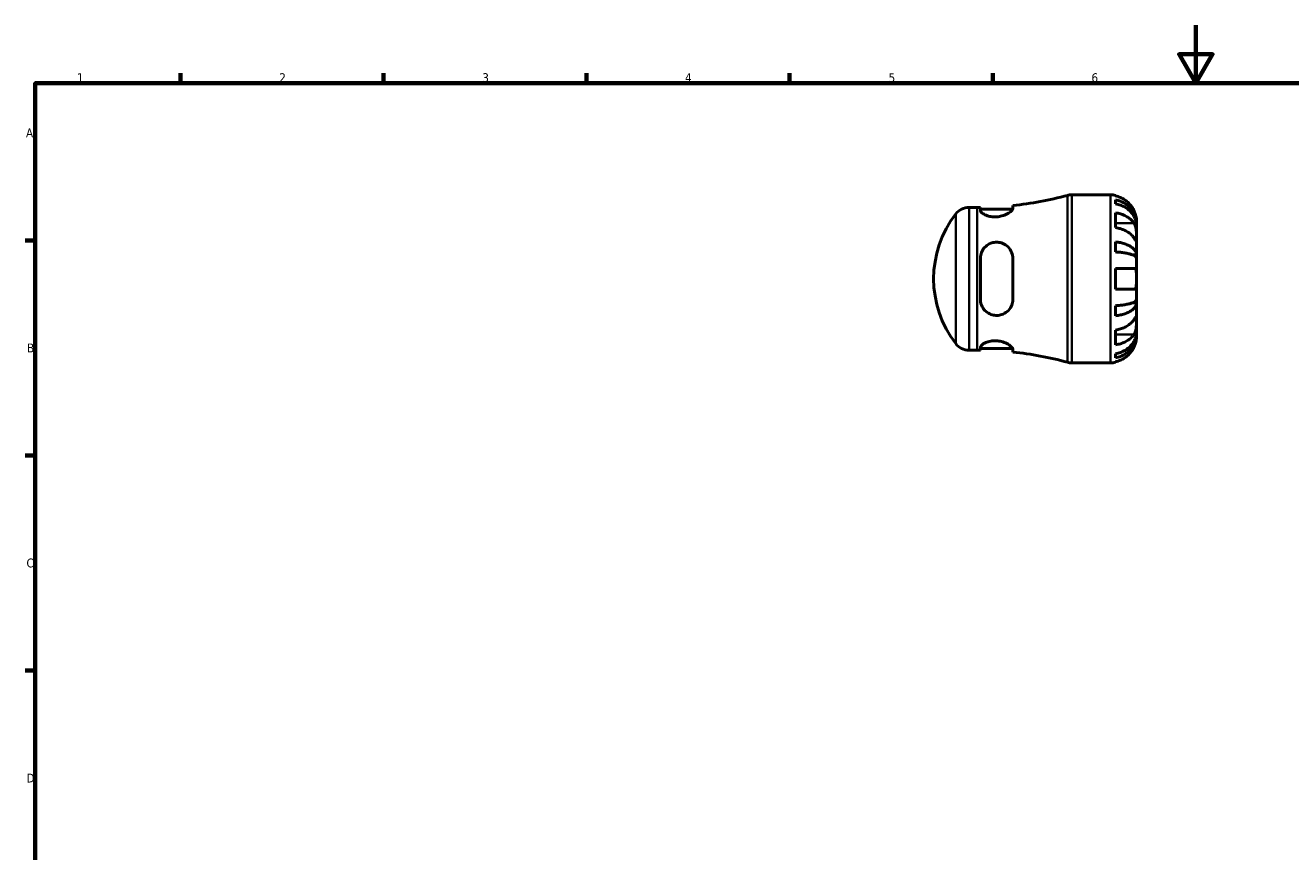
# Model space of a CAD drawing. Header units: millimetres. Extents: x 0 to 907, y 0 to 594.
# Tile 2 of 4: x 17 to 453, y 309 to 594. Entities that reach past the tile are written whole.
import ezdxf

# ---------------------------------------------------------------- set-up
doc = ezdxf.new("R2010")
doc.units = ezdxf.units.MM
for name, color, linetype, lineweight in [('Border (ANSI)', 7, 'Continuous', 70), ('Visible (ANSI)', 7, 'Continuous', 50), ('Visible Narrow (ANSI)', 7, 'Continuous', 35)]:
    doc.layers.add(name, color=color, linetype=linetype, lineweight=lineweight)
doc.styles.add('Note Text (ANSI)', font='tahoma.ttf')

# ---------------------------------------------------------------- blocks, each defined once
blk = doc.blocks.new('Borders Default Border')
at = {"layer": 'Border (ANSI)'}
for p, q in [((70.08, 574), (70.08, 577.45)), ((140.17, 574), (140.17, 577.45)), ((210.25, 574), (210.25, 577.45)), ((280.33, 574), (280.33, 577.45)), ((350.42, 574), (350.42, 577.45)), ((20, 519.75), (16.55, 519.75)), ((20, 445.5), (16.55, 445.5)), ((20, 371.25), (16.55, 371.25))]:
    blk.add_line(p, q, dxfattribs=at)
at = {"layer": 'Border (ANSI)', "flags": 128}
for points in [[(420.5, 594), (420.5, 574), (414.73, 584), (426.27, 584), (420.5, 574)], [(20, 20), (20, 574), (821, 574), (821, 20), (20, 20)]]:
    blk.add_lwpolyline(points, dxfattribs=at)
at = {"layer": 'Border (ANSI)', "char_height": 3.05, "attachment_point": 7, "style": 'Note Text (ANSI)'}
for s, insert in [('1', (34.35, 574.4)), ('2', (104.2, 574.4)), ('3', (174.26, 574.34)), ('4', (244.23, 574.4)), ('5', (314.48, 574.34)), ('6', (384.49, 574.34)), ('A', (16.78, 555.35)), ('B', (17.15, 481.1)), ('C', (16.95, 406.8)), ('D', (16.96, 332.6))]:
    blk.add_mtext(s, dxfattribs=dict(at, insert=insert))

msp = doc.modelspace()

# ---------------------------------------------------------------- linework, layer by layer
at = {"layer": 'Visible (ANSI)'}
for p, q in [((377.713, 535.482), (391.032, 535.482)), ((392.832, 535.3), (392.832, 535.075)), ((392.832, 533.767), (392.832, 532.334)), ((342.239, 531.132), (345.032, 531.132)), ((346.159, 531.138), (346.159, 530.111)), ((346.159, 530.492), (357.29, 530.492)), ((357.359, 530.772), (357.359, 531.772)), ((392.832, 529.246), (392.832, 524.155)), ((400.032, 525.195), (400.014, 525.195)), ((400.032, 525.195), (400.032, 526.482)), ((400.032, 524.706), (400.032, 525.195)), ((400.032, 520.624), (400.032, 524.706)), ((400.032, 514.723), (400.032, 520.624)), ((392.832, 519.217), (392.832, 515.758)), ((346.159, 513.522), (346.159, 499.442)), ((357.359, 499.442), (357.359, 513.522)), ((400.032, 514.723), (398.706, 514.723)), ((400.032, 513.541), (400.032, 514.723)), ((400.032, 506.482), (400.032, 513.541)), ((392.832, 510.082), (392.832, 502.882)), ((392.832, 510.082), (399.156, 510.082)), ((399.156, 502.882), (392.832, 502.882)), ((400.032, 499.424), (400.032, 506.482)), ((400.032, 498.241), (398.706, 498.241)), ((400.032, 498.241), (400.032, 499.424)), ((400.032, 492.34), (400.032, 498.241)), ((392.832, 497.207), (392.832, 493.748)), ((400.032, 488.259), (400.032, 492.34)), ((392.832, 488.81), (392.832, 483.719)), ((400.032, 487.769), (400.014, 487.769)), ((400.032, 487.769), (400.032, 488.259)), ((400.032, 486.482), (400.032, 487.769)), ((342.239, 481.832), (345.032, 481.832)), ((346.159, 482.853), (346.159, 481.827)), ((346.159, 482.472), (357.29, 482.472)), ((357.359, 481.193), (357.359, 482.192)), ((392.832, 480.631), (392.832, 479.198)), ((377.713, 477.482), (391.032, 477.482)), ((392.832, 477.89), (392.832, 477.664))]:
    msp.add_line(p, q, dxfattribs=at)
for centre, radius, start, end in [((345.032, 650.274), 119.142, 275.93907, 285.16341), ((377.713, 529.682), 5.8, 90, 105.16341), ((391.032, 526.482), 9, 78.46304, 90), ((366.762, 506.482), 36.73, 142.45112, 217.54888), ((342.239, 525.332), 5.8, 90, 142.45112), ((345.032, 650.274), 119.142, 270, 270.54232), ((342.239, 487.632), 5.8, 217.54888, 270), ((345.032, 362.691), 119.142, 89.45768, 90), ((345.032, 362.691), 119.142, 74.83659, 84.06093), ((377.713, 483.282), 5.8, 254.83659, 270), ((391.032, 486.482), 9, 270, 281.53696)]:
    msp.add_arc(centre, radius, start, end, dxfattribs=at)
for points, knots in [([(399.156, 530.082), (398.973, 530.47), (398.753, 530.863), (398.168, 531.745), (397.776, 532.217), (396.989, 533.008), (396.522, 533.399), (395.516, 534.075), (394.977, 534.359), (393.967, 534.779), (393.406, 534.957), (392.832, 535.075)], [4.42788405, 4.42788405, 4.42788405, 4.42788405, 4.5512464, 4.5512464, 4.71913293, 4.71913293, 4.88586959, 4.88586959, 5.05260626, 5.05260626, 5.21400469, 5.21400469, 5.21400469, 5.21400469]), ([(392.832, 533.767), (393.409, 533.653), (393.972, 533.481), (394.985, 533.074), (395.524, 532.8), (396.531, 532.147), (396.998, 531.769), (397.784, 531.007), (398.175, 530.553), (398.848, 529.574), (399.131, 529.051), (399.557, 528.052), (399.74, 527.485), (399.977, 526.328), (400.032, 525.737), (400.032, 525.195)], [0.1707461, 0.1707461, 0.1707461, 0.1707461, 0.33284, 0.33284, 0.4994944, 0.4994944, 0.6661487, 0.6661487, 0.8332087, 0.8332087, 1.0002688, 1.0002688, 1.1679728, 1.1679728, 1.3356767, 1.3356767, 1.3356767, 1.3356767]), ([(357.359, 530.772), (357.359, 530.705), (357.345, 530.634), (357.239, 530.348), (357.057, 530.107), (356.452, 529.541), (355.985, 529.21), (354.875, 528.621), (354.243, 528.359), (353.007, 528.021), (352.44, 527.918), (351.317, 527.831), (350.78, 527.841), (349.653, 527.966), (349.088, 528.096), (347.975, 528.468), (347.463, 528.724), (346.652, 529.266), (346.368, 529.553), (346.186, 529.916), (346.159, 530.017), (346.159, 530.111)], [-1.9747605, -1.9747605, -1.9747605, -1.9747605, -1.9023801, -1.9023801, -1.7023067, -1.7023067, -1.4574206, -1.4574206, -1.2278041, -1.2278041, -1.0520927, -1.0520927, -0.8888574, -0.8888574, -0.6980147, -0.6980147, -0.46717, -0.46717, -0.2235925, -0.2235925, -0.1241166, -0.1241166, -0.1241166, -0.1241166]), ([(400.032, 524.706), (400.032, 525.187), (399.977, 525.713), (399.74, 526.744), (399.557, 527.248), (399.131, 528.137), (398.848, 528.603), (398.175, 529.473), (397.784, 529.878), (396.998, 530.556), (396.531, 530.893), (395.524, 531.473), (394.985, 531.717), (393.972, 532.079), (393.409, 532.232), (392.832, 532.334)], [4.0142509, 4.0142509, 4.0142509, 4.0142509, 4.1819549, 4.1819549, 4.3496588, 4.3496588, 4.5167189, 4.5167189, 4.6837789, 4.6837789, 4.8504333, 4.8504333, 5.0170876, 5.0170876, 5.1791816, 5.1791816, 5.1791816, 5.1791816]), ([(392.832, 529.246), (393.406, 529.162), (393.967, 529.037), (394.977, 528.74), (395.516, 528.539), (396.522, 528.061), (396.989, 527.784), (397.776, 527.225), (398.168, 526.891), (398.753, 526.267), (398.973, 525.99), (399.156, 525.716)], [0.17075309, 0.17075309, 0.17075309, 0.17075309, 0.33215152, 0.33215152, 0.49888818, 0.49888818, 0.66562485, 0.66562485, 0.83351137, 0.83351137, 0.95687373, 0.95687373, 0.95687373, 0.95687373]), ([(400.032, 526.482), (400.032, 526.482), (400.032, 526.515), (400.03, 526.65), (400.027, 526.757), (400.005, 527.115), (399.977, 527.408), (399.869, 528.003), (399.809, 528.27), (399.671, 528.763), (399.602, 528.978), (399.442, 529.422), (399.352, 529.647), (399.221, 529.942), (399.189, 530.012), (399.156, 530.082)], [-2.49913258, -2.49913258, -2.49913258, -2.49913258, -2.41505436, -2.41505436, -2.32384732, -2.32384732, -2.1841143, -2.1841143, -2.08674766, -2.08674766, -2.01440674, -2.01440674, -1.93994266, -1.93994266, -1.91637503, -1.91637503, -1.91637503, -1.91637503]), ([(399.156, 520.624), (398.973, 520.899), (398.753, 521.176), (398.168, 521.8), (397.776, 522.134), (396.989, 522.693), (396.522, 522.97), (395.516, 523.448), (394.977, 523.648), (393.967, 523.946), (393.406, 524.071), (392.832, 524.155)], [4.42788405, 4.42788405, 4.42788405, 4.42788405, 4.5512464, 4.5512464, 4.71913293, 4.71913293, 4.88586959, 4.88586959, 5.05260626, 5.05260626, 5.21400469, 5.21400469, 5.21400469, 5.21400469]), ([(399.156, 525.716), (399.215, 525.627), (399.271, 525.533), (399.422, 525.255), (399.509, 525.061), (399.665, 524.634), (399.732, 524.402), (399.866, 523.822), (399.92, 523.469), (400.002, 522.663), (400.018, 522.218), (400.033, 521.361), (400.032, 520.961), (400.032, 520.624)], [-0.58004807, -0.58004807, -0.58004807, -0.58004807, -0.5384523, -0.5384523, -0.46383793, -0.46383793, -0.3862639, -0.3862639, -0.27840269, -0.27840269, -0.14277912, -0.14277912, 0, 0, 0, 0]), ([(400.032, 520.624), (400.032, 520.441), (400.032, 520.278), (400.03, 519.989), (400.028, 519.867), (400.013, 519.646), (399.995, 519.577), (399.919, 519.565), (399.864, 519.615), (399.726, 519.786), (399.658, 519.881), (399.501, 520.109), (399.413, 520.239), (399.265, 520.461), (399.211, 520.541), (399.156, 520.624)], [0, 0, 0, 0, 0.07774953, 0.07774953, 0.16081914, 0.16081914, 0.27783798, 0.27783798, 0.3882896, 0.3882896, 0.46542959, 0.46542959, 0.54035429, 0.54035429, 0.57953204, 0.57953204, 0.57953204, 0.57953204]), ([(346.159, 513.522), (346.159, 513.728), (346.171, 513.934), (346.265, 514.785), (346.448, 515.409), (347.042, 516.623), (347.475, 517.2), (348.501, 518.125), (349.077, 518.485), (350.227, 518.937), (350.768, 519.062), (351.878, 519.149), (352.428, 519.109), (353.62, 518.847), (354.233, 518.588), (355.45, 517.809), (356.015, 517.245), (356.847, 515.975), (357.13, 515.279), (357.328, 514.204), (357.359, 513.865), (357.359, 513.522)], [-1.9579736, -1.9579736, -1.9579736, -1.9579736, -1.8932468, -1.8932468, -1.6882073, -1.6882073, -1.4610649, -1.4610649, -1.2521549, -1.2521549, -1.0843058, -1.0843058, -0.9173526, -0.9173526, -0.7100817, -0.7100817, -0.455075, -0.455075, -0.215599, -0.215599, -0.1080773, -0.1080773, -0.1080773, -0.1080773]), ([(392.832, 519.217), (393.409, 519.157), (393.972, 519.067), (394.985, 518.854), (395.524, 518.71), (396.531, 518.368), (396.998, 518.17), (397.784, 517.77), (398.175, 517.532), (398.848, 517.019), (399.131, 516.744), (399.557, 516.221), (399.74, 515.924), (399.977, 515.317), (400.032, 515.007), (400.032, 514.723)], [0.1707461, 0.1707461, 0.1707461, 0.1707461, 0.33284, 0.33284, 0.4994944, 0.4994944, 0.6661487, 0.6661487, 0.8332087, 0.8332087, 1.0002688, 1.0002688, 1.1679728, 1.1679728, 1.3356767, 1.3356767, 1.3356767, 1.3356767]), ([(400.032, 513.541), (400.032, 513.681), (399.977, 513.834), (399.74, 514.133), (399.557, 514.28), (399.131, 514.538), (398.848, 514.673), (398.175, 514.926), (397.784, 515.044), (396.998, 515.241), (396.531, 515.339), (395.524, 515.507), (394.985, 515.578), (393.972, 515.683), (393.409, 515.728), (392.832, 515.758)], [4.0142509, 4.0142509, 4.0142509, 4.0142509, 4.1819549, 4.1819549, 4.3496588, 4.3496588, 4.5167189, 4.5167189, 4.6837789, 4.6837789, 4.8504333, 4.8504333, 5.0170876, 5.0170876, 5.1791816, 5.1791816, 5.1791816, 5.1791816]), ([(399.156, 510.082), (399.157, 510.082), (399.159, 510.082), (399.25, 510.082), (399.333, 510.066), (399.476, 510.007), (399.538, 509.967), (399.663, 509.849), (399.722, 509.765), (399.861, 509.484), (399.92, 509.252), (400.002, 508.652), (400.019, 508.278), (400.033, 507.429), (400.032, 506.959), (400.032, 506.482)], [-0.58332629, -0.58332629, -0.58332629, -0.58332629, -0.58206847, -0.58206847, -0.51861604, -0.51861604, -0.4628074, -0.4628074, -0.39473272, -0.39473272, -0.27692423, -0.27692423, -0.14288351, -0.14288351, 0, 0, 0, 0]), ([(400.032, 506.482), (400.032, 506.19), (400.032, 505.898), (400.029, 505.302), (400.026, 505.001), (400, 504.318), (399.968, 503.963), (399.855, 503.48), (399.792, 503.318), (399.659, 503.114), (399.601, 503.05), (399.474, 502.956), (399.408, 502.925), (399.279, 502.89), (399.219, 502.882), (399.156, 502.882)], [0, 0, 0, 0, 0.08783311, 0.08783311, 0.18435408, 0.18435408, 0.32279749, 0.32279749, 0.41754463, 0.41754463, 0.47774931, 0.47774931, 0.53276241, 0.53276241, 0.57681269, 0.57681269, 0.57681269, 0.57681269]), ([(357.359, 499.442), (357.359, 499.212), (357.345, 498.982), (357.239, 498.126), (357.057, 497.525), (356.452, 496.294), (355.985, 495.691), (354.875, 494.736), (354.243, 494.369), (353.007, 493.954), (352.44, 493.853), (351.317, 493.834), (350.78, 493.902), (349.653, 494.215), (349.088, 494.483), (347.975, 495.249), (347.463, 495.779), (346.652, 497.022), (346.368, 497.742), (346.186, 498.811), (346.159, 499.126), (346.159, 499.442)], [-1.9747605, -1.9747605, -1.9747605, -1.9747605, -1.9023801, -1.9023801, -1.7023067, -1.7023067, -1.4574206, -1.4574206, -1.2278041, -1.2278041, -1.0520927, -1.0520927, -0.8888574, -0.8888574, -0.6980147, -0.6980147, -0.46717, -0.46717, -0.2235925, -0.2235925, -0.1241166, -0.1241166, -0.1241166, -0.1241166]), ([(392.832, 497.207), (393.409, 497.237), (393.972, 497.281), (394.985, 497.386), (395.524, 497.457), (396.531, 497.626), (396.998, 497.724), (397.784, 497.921), (398.175, 498.038), (398.848, 498.291), (399.131, 498.427), (399.557, 498.685), (399.74, 498.832), (399.977, 499.131), (400.032, 499.284), (400.032, 499.424)], [0.1707461, 0.1707461, 0.1707461, 0.1707461, 0.33284, 0.33284, 0.4994944, 0.4994944, 0.6661487, 0.6661487, 0.8332087, 0.8332087, 1.0002688, 1.0002688, 1.1679728, 1.1679728, 1.3356767, 1.3356767, 1.3356767, 1.3356767]), ([(400.032, 498.241), (400.032, 497.958), (399.977, 497.648), (399.74, 497.041), (399.557, 496.744), (399.131, 496.22), (398.848, 495.946), (398.175, 495.433), (397.784, 495.195), (396.998, 494.795), (396.531, 494.597), (395.524, 494.255), (394.985, 494.111), (393.972, 493.898), (393.409, 493.808), (392.832, 493.748)], [4.0142509, 4.0142509, 4.0142509, 4.0142509, 4.1819549, 4.1819549, 4.3496588, 4.3496588, 4.5167189, 4.5167189, 4.6837789, 4.6837789, 4.8504333, 4.8504333, 5.0170876, 5.0170876, 5.1791816, 5.1791816, 5.1791816, 5.1791816]), ([(392.832, 488.81), (393.406, 488.894), (393.967, 489.019), (394.977, 489.316), (395.516, 489.517), (396.522, 489.995), (396.989, 490.272), (397.776, 490.831), (398.168, 491.165), (398.753, 491.788), (398.973, 492.066), (399.156, 492.34)], [0.17075309, 0.17075309, 0.17075309, 0.17075309, 0.33215152, 0.33215152, 0.49888818, 0.49888818, 0.66562485, 0.66562485, 0.83351137, 0.83351137, 0.95687373, 0.95687373, 0.95687373, 0.95687373]), ([(399.156, 492.34), (399.215, 492.429), (399.271, 492.514), (399.422, 492.738), (399.509, 492.867), (399.665, 493.093), (399.732, 493.187), (399.866, 493.352), (399.92, 493.4), (400.002, 493.387), (400.018, 493.296), (400.033, 492.943), (400.032, 492.677), (400.032, 492.34)], [-0.58004807, -0.58004807, -0.58004807, -0.58004807, -0.5384523, -0.5384523, -0.46383793, -0.46383793, -0.3862639, -0.3862639, -0.27840269, -0.27840269, -0.14277912, -0.14277912, 0, 0, 0, 0]), ([(400.032, 492.34), (400.032, 492.157), (400.032, 491.954), (400.03, 491.503), (400.028, 491.254), (400.013, 490.625), (399.995, 490.24), (399.919, 489.486), (399.864, 489.125), (399.726, 488.54), (399.658, 488.311), (399.501, 487.886), (399.413, 487.692), (399.265, 487.421), (399.211, 487.332), (399.156, 487.249)], [0, 0, 0, 0, 0.07774953, 0.07774953, 0.16081914, 0.16081914, 0.27783798, 0.27783798, 0.3882896, 0.3882896, 0.46542959, 0.46542959, 0.54035429, 0.54035429, 0.57953204, 0.57953204, 0.57953204, 0.57953204]), ([(346.159, 482.853), (346.159, 482.915), (346.171, 482.979), (346.265, 483.256), (346.448, 483.488), (347.042, 483.986), (347.475, 484.251), (348.501, 484.693), (349.077, 484.874), (350.227, 485.079), (350.768, 485.125), (351.878, 485.108), (352.428, 485.045), (353.62, 484.802), (354.233, 484.599), (355.45, 484.072), (356.015, 483.732), (356.847, 483.089), (357.13, 482.784), (357.328, 482.401), (357.359, 482.292), (357.359, 482.192)], [-1.9579736, -1.9579736, -1.9579736, -1.9579736, -1.8932468, -1.8932468, -1.6882073, -1.6882073, -1.4610649, -1.4610649, -1.2521549, -1.2521549, -1.0843058, -1.0843058, -0.9173526, -0.9173526, -0.7100817, -0.7100817, -0.455075, -0.455075, -0.215599, -0.215599, -0.1080773, -0.1080773, -0.1080773, -0.1080773]), ([(392.832, 480.631), (393.409, 480.732), (393.972, 480.885), (394.985, 481.247), (395.524, 481.491), (396.531, 482.072), (396.998, 482.409), (397.784, 483.087), (398.175, 483.491), (398.848, 484.362), (399.131, 484.828), (399.557, 485.717), (399.74, 486.221), (399.977, 487.251), (400.032, 487.777), (400.032, 488.259)], [0.1707461, 0.1707461, 0.1707461, 0.1707461, 0.33284, 0.33284, 0.4994944, 0.4994944, 0.6661487, 0.6661487, 0.8332087, 0.8332087, 1.0002688, 1.0002688, 1.1679728, 1.1679728, 1.3356767, 1.3356767, 1.3356767, 1.3356767]), ([(400.032, 487.769), (400.032, 487.228), (399.977, 486.637), (399.74, 485.479), (399.557, 484.913), (399.131, 483.914), (398.848, 483.39), (398.175, 482.412), (397.784, 481.958), (396.998, 481.195), (396.531, 480.817), (395.524, 480.165), (394.985, 479.891), (393.972, 479.484), (393.409, 479.312), (392.832, 479.198)], [4.0142509, 4.0142509, 4.0142509, 4.0142509, 4.1819549, 4.1819549, 4.3496588, 4.3496588, 4.5167189, 4.5167189, 4.6837789, 4.6837789, 4.8504333, 4.8504333, 5.0170876, 5.0170876, 5.1791816, 5.1791816, 5.1791816, 5.1791816]), ([(399.156, 487.249), (398.973, 486.975), (398.753, 486.697), (398.168, 486.074), (397.776, 485.74), (396.989, 485.181), (396.522, 484.904), (395.516, 484.426), (394.977, 484.225), (393.967, 483.928), (393.406, 483.802), (392.832, 483.719)], [4.42788405, 4.42788405, 4.42788405, 4.42788405, 4.5512464, 4.5512464, 4.71913293, 4.71913293, 4.88586959, 4.88586959, 5.05260626, 5.05260626, 5.21400469, 5.21400469, 5.21400469, 5.21400469]), ([(399.156, 482.882), (399.223, 483.025), (399.287, 483.17), (399.437, 483.529), (399.518, 483.744), (399.666, 484.185), (399.732, 484.409), (399.866, 484.934), (399.92, 485.22), (400.002, 485.783), (400.018, 486.032), (400.033, 486.388), (400.032, 486.482), (400.032, 486.482)], [-0.57647647, -0.57647647, -0.57647647, -0.57647647, -0.52968676, -0.52968676, -0.46054026, -0.46054026, -0.38562403, -0.38562403, -0.27730827, -0.27730827, -0.14258086, -0.14258086, 0, 0, 0, 0]), ([(392.832, 477.89), (393.406, 478.008), (393.967, 478.186), (394.977, 478.606), (395.516, 478.89), (396.522, 479.565), (396.989, 479.957), (397.776, 480.748), (398.168, 481.22), (398.753, 482.102), (398.973, 482.495), (399.156, 482.882)], [0.17075309, 0.17075309, 0.17075309, 0.17075309, 0.33215152, 0.33215152, 0.49888818, 0.49888818, 0.66562485, 0.66562485, 0.83351137, 0.83351137, 0.95687373, 0.95687373, 0.95687373, 0.95687373])]:
    msp.add_open_spline(points, degree=3, knots=knots, dxfattribs=at)
at = {"layer": 'Visible Narrow (ANSI)'}
for p, q in [((376.196, 478.039), (376.196, 534.926)), ((377.713, 535.125), (377.713, 477.839)), ((391.032, 477.839), (391.032, 535.125)), ((337.641, 484.373), (337.641, 528.591)), ((342.239, 530.829), (342.239, 482.136)), ((345.032, 482.136), (345.032, 530.829)), ((398.839, 525.716), (393.148, 525.716)), ((398.839, 487.249), (393.148, 487.249))]:
    msp.add_line(p, q, dxfattribs=at)

# ---------------------------------------------------------------- block references
msp.add_blockref('Borders Default Border', (0, 0))

doc.saveas('drawing.dxf')
